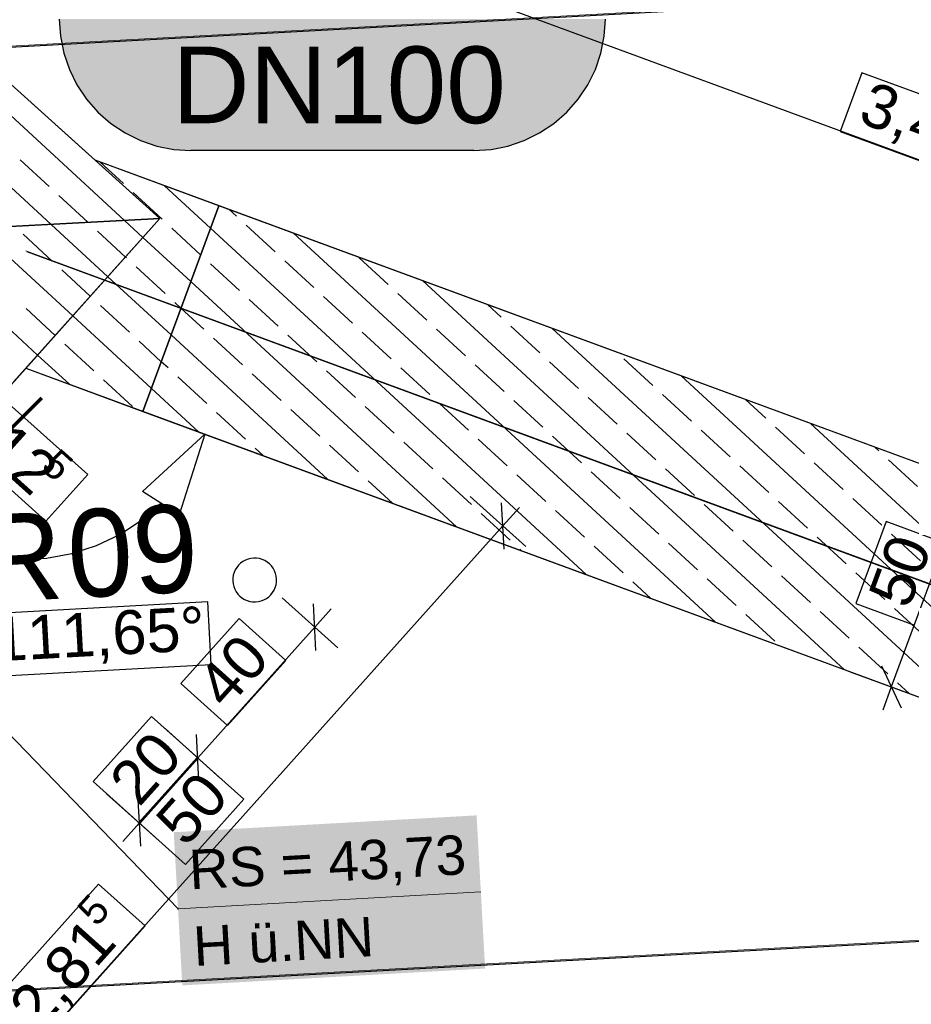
# Model space of a CAD drawing. Extents: x -779 to 790, y -208 to 633.
# Tile 117 of 232: x 196 to 237, y 132 to 177. Entities that reach past the tile are written whole.
import ezdxf
from ezdxf.lldxf.tags import DXFTag

# ---------------------------------------------------------------- set-up
doc = ezdxf.new("R2010")
doc.units = 0
doc.layers.get('0').update_dxf_attribs({"lineweight": 25})
for name, color, linetype, lineweight, true_color in [('01AFU Allgemein Bemaßung-A07F5V4RWF', 7, 'Continuous', 25, 0x848484), ('02 Raster Bemaßung', 7, 'Continuous', 25, 0x848484), ('02 Raster Gebäude-A07F5V4QWF', 7, 'Continuous', 25, 0x848484), ('20 Bodenplatte-A07F5V4PWF', 7, 'Continuous', 25, 0x848484), ('20 Fallrohre - Beschriftung', 9, 'Continuous', 25, 0x808080), ('20 Fundament-A07F5V4OWF', 7, 'Continuous', 25, 0x848484), ('20 Magerbeton Bohrungen', 7, 'Continuous', 25, 0x848484), ('S_Mass', 150, 'Continuous', 25, 0x007fff), ('S_Regenwasser_Grundleitung', 7, 'Continuous', 70, 0x0080ff)]:
    doc.layers.add(name, color=color, linetype=linetype, lineweight=lineweight, true_color=true_color)
doc.layers.add('02 Raster Gebäude-A07F5V53WF', color=7, linetype='Continuous', lineweight=13)
doc.styles.get("Standard").update_dxf_attribs({"font": 'arial.ttf'})
tags = doc.linetypes.add('Raster-A07F5V4TWF', pattern=[0.2, 0.1, -0.05, 0, -0.05]).pattern_tags.tags
tags[10:11] = [DXFTag(74, 4), DXFTag(75, 0), DXFTag(340, '0'), DXFTag(46, 1.0), DXFTag(50, 0.0), DXFTag(44, 0.0), DXFTag(45, 0.0)]
tags[8:9] = [DXFTag(74, 4), DXFTag(75, 0), DXFTag(340, '0'), DXFTag(46, 1.0), DXFTag(50, 0.0), DXFTag(44, 0.0), DXFTag(45, 0.0)]
tags[6:7] = [DXFTag(74, 4), DXFTag(75, 0), DXFTag(340, '0'), DXFTag(46, 1.0), DXFTag(50, 0.0), DXFTag(44, 0.0), DXFTag(45, 0.0)]
tags[4:5] = [DXFTag(74, 4), DXFTag(75, 0), DXFTag(340, '0'), DXFTag(46, 1.0), DXFTag(50, 0.0), DXFTag(44, 0.0), DXFTag(45, 0.0)]
tags = doc.linetypes.add('Raster-A07F5V57WF', pattern=[0.2, 0.1, -0.05, 0, -0.05]).pattern_tags.tags
tags[10:11] = [DXFTag(74, 4), DXFTag(75, 0), DXFTag(340, '0'), DXFTag(46, 1.0), DXFTag(50, 0.0), DXFTag(44, 0.0), DXFTag(45, 0.0)]
tags[8:9] = [DXFTag(74, 4), DXFTag(75, 0), DXFTag(340, '0'), DXFTag(46, 1.0), DXFTag(50, 0.0), DXFTag(44, 0.0), DXFTag(45, 0.0)]
tags[6:7] = [DXFTag(74, 4), DXFTag(75, 0), DXFTag(340, '0'), DXFTag(46, 1.0), DXFTag(50, 0.0), DXFTag(44, 0.0), DXFTag(45, 0.0)]
tags[4:5] = [DXFTag(74, 4), DXFTag(75, 0), DXFTag(340, '0'), DXFTag(46, 1.0), DXFTag(50, 0.0), DXFTag(44, 0.0), DXFTag(45, 0.0)]
tags = doc.linetypes.add('Strichpunkt', pattern=[1, 0.5, -0.25, 0, -0.25]).pattern_tags.tags
tags[10:11] = [DXFTag(74, 4), DXFTag(75, 0), DXFTag(340, '0'), DXFTag(46, 1.0), DXFTag(50, 0.0), DXFTag(44, 0.0), DXFTag(45, 0.0)]
tags[8:9] = [DXFTag(74, 4), DXFTag(75, 0), DXFTag(340, '0'), DXFTag(46, 1.0), DXFTag(50, 0.0), DXFTag(44, 0.0), DXFTag(45, 0.0)]
tags[6:7] = [DXFTag(74, 4), DXFTag(75, 0), DXFTag(340, '0'), DXFTag(46, 1.0), DXFTag(50, 0.0), DXFTag(44, 0.0), DXFTag(45, 0.0)]
tags[4:5] = [DXFTag(74, 4), DXFTag(75, 0), DXFTag(340, '0'), DXFTag(46, 1.0), DXFTag(50, 0.0), DXFTag(44, 0.0), DXFTag(45, 0.0)]
tags = doc.linetypes.add('Wipeout_Contour-A07F5V4SWF', pattern=[1, 0, -1]).pattern_tags.tags
tags[6:7] = [DXFTag(74, 4), DXFTag(75, 0), DXFTag(340, '0'), DXFTag(46, 1.0), DXFTag(50, 0.0), DXFTag(44, 0.0), DXFTag(45, 0.0)]
tags[4:5] = [DXFTag(74, 4), DXFTag(75, 0), DXFTag(340, '0'), DXFTag(46, 1.0), DXFTag(50, 0.0), DXFTag(44, 0.0), DXFTag(45, 0.0)]

# ---------------------------------------------------------------- blocks, each defined once
blk = doc.blocks.new('Referenz-A07F5V4VWF', base_point=(-401.415, -176.34))
at = {"color": 0, "linetype": 'ByBlock', "lineweight": -2, "ltscale": 12.5}
for p, q in [((199.316, 170.538), (163.022, 203.242)), ((202.269, 167.876), (163.022, 203.242)), ((202.269, 167.876), (194.839, 174.571)), ((264.275, 146.621), (199.316, 170.538)), ((204.949, 168.464), (199.316, 170.538)), ((199.316, 170.538), (202.269, 167.876)), ((204.949, 168.464), (201.494, 159.078)), ((201.494, 159.078), (204.949, 168.464)), ((264.275, 146.621), (204.949, 168.464)), ((202.269, 167.876), (188.164, 167.123)), ((188.164, 167.123), (202.269, 167.876)), ((190.808, 155.088), (202.269, 167.876)), ((195.594, 160.428), (202.269, 167.876)), ((202.269, 167.876), (196.148, 161.046)), ((164.676, 125.928), (196.148, 161.046)), ((196.148, 161.046), (262.835, 136.494)), ((196.148, 161.046), (201.494, 159.078)), ((201.494, 159.078), (239.972, 144.912))]:
    blk.add_line(p, q, dxfattribs=at)
at = {"layer": '01AFU Allgemein Bemaßung-A07F5V4RWF', "color": 0, "lineweight": -2}
for p, q in [((203.809, 182.742), (268.768, 158.826)), ((239.089, 155.894), (235.633, 146.509)), ((216.426, 155.189), (218.963, 152.916)), ((217.973, 152.795), (217.857, 154.914)), ((218.666, 154.692), (217.915, 153.854)), ((217.915, 153.854), (180.322, 111.906)), ((207.841, 150.567), (210.378, 148.294)), ((209.388, 148.173), (209.272, 150.292)), ((210.081, 150.07), (209.33, 149.233)), ((209.33, 149.233), (203.99, 143.274)), ((235.188, 147.472), (236.078, 145.546)), ((233.756, 147.2), (236.953, 146.023)), ((235.633, 146.509), (235.244, 145.453)), ((202.501, 144.609), (205.038, 142.335)), ((204.048, 142.215), (203.932, 144.333)), ((203.99, 143.274), (201.321, 140.295)), ((199.831, 141.63), (202.368, 139.356)), ((201.263, 141.354), (201.379, 139.236)), ((201.321, 140.295), (200.57, 139.457))]:
    blk.add_line(p, q, dxfattribs=at)
at = {"layer": '01AFU Allgemein Bemaßung-A07F5V4RWF', "color": 0, "linetype": 'Wipeout_Contour-A07F5V4SWF', "lineweight": -2, "ltscale": 1.625}
for p, q in [((234.294, 174.533), (233.307, 171.852)), ((240.238, 172.345), (234.294, 174.533)), ((233.307, 171.852), (239.251, 169.663)), ((198.977, 156.199), (195.239, 159.55)), ((193.331, 157.422), (197.07, 154.071)), ((197.07, 154.071), (198.977, 156.199)), ((235.395, 154.05), (234.017, 150.308)), ((238.076, 153.063), (235.395, 154.05)), ((234.017, 150.308), (236.699, 149.321)), ((205.884, 149.626), (203.223, 146.657)), ((208.012, 147.719), (205.884, 149.626)), ((205.351, 144.75), (208.012, 147.719)), ((203.223, 146.657), (205.351, 144.75)), ((201.879, 145.157), (199.218, 142.188)), ((204.007, 143.25), (201.879, 145.157)), ((203.965, 143.288), (201.304, 140.319)), ((201.346, 140.281), (204.007, 143.25)), ((206.093, 141.381), (203.965, 143.288)), ((199.218, 142.188), (201.346, 140.281)), ((203.432, 138.412), (206.093, 141.381)), ((201.304, 140.319), (203.432, 138.412)), ((199.47, 137.512), (194.554, 132.025)), ((201.598, 135.604), (199.47, 137.512)), ((196.682, 130.118), (201.598, 135.604))]:
    blk.add_line(p, q, dxfattribs=at)
at = {"layer": '02 Raster Bemaßung', "color": 0, "lineweight": -2}
for p, q in [((204.321, 158.037), (201.468, 155.431)), ((204.321, 158.037), (203.153, 154.354)), ((203.153, 154.354), (201.468, 155.431)), ((201.422, 154.116), (202.31, 154.892)), ((200.437, 153.466), (201.422, 154.116)), ((199.372, 152.956), (200.437, 153.466)), ((198.249, 152.595), (199.372, 152.956)), ((194.733, 152.453), (195.908, 152.341)), ((195.908, 152.341), (197.087, 152.388)), ((197.087, 152.388), (198.249, 152.595))]:
    blk.add_line(p, q, dxfattribs=at)
at = {"layer": '02 Raster Bemaßung', "color": 0, "linetype": 'Wipeout_Contour-A07F5V4SWF', "lineweight": -2, "ltscale": 1.625}
for p, q in [((204.446, 150.384), (193.868, 149.805)), ((204.602, 147.531), (204.446, 150.384)), ((194.024, 146.952), (204.602, 147.531))]:
    blk.add_line(p, q, dxfattribs=at)
at = {"layer": '02 Raster Gebäude-A07F5V4QWF', "color": 0, "linetype": 'Raster-A07F5V4TWF', "lineweight": -2, "ltscale": 187.5}
for p, q in [((451.144, 189.676), (-78.952, 160.671)), ((448.25, 146.453), (-76.602, 117.734))]:
    blk.add_line(p, q, dxfattribs=at)
at = {"layer": '02 Raster Gebäude-A07F5V4QWF', "color": 0, "linetype": 'Strichpunkt', "lineweight": -2, "ltscale": 0.405}
blk.add_line((263.555, 141.558), (196.205, 166.354), dxfattribs=at)
at = {"layer": '20 Bodenplatte-A07F5V4PWF', "color": 0, "lineweight": -2}
for p, q in [((202.269, 167.876), (163.022, 203.242)), ((190.808, 155.088), (202.269, 167.876))]:
    blk.add_line(p, q, dxfattribs=at)
at = {"layer": '20 Fundament-A07F5V4OWF', "color": 0, "lineweight": -2}
for p, q in [((202.269, 167.876), (163.017, 203.246)), ((200.652, 167.79), (194.142, 173.793)), ((197.304, 167.611), (192.539, 172.005)), ((197.208, 169.333), (195.885, 170.553)), ((204.949, 168.464), (199.316, 170.538)), ((199.316, 170.538), (202.269, 167.876)), ((200.6, 169.47), (199.526, 170.46)), ((204.572, 167.44), (202.473, 169.375)), ((198.973, 167.706), (197.649, 168.926)), ((202.364, 167.843), (201.041, 169.063)), ((264.275, 146.621), (204.949, 168.464)), ((205.756, 167.98), (205.421, 168.29)), ((202.269, 167.876), (195.594, 160.428)), ((202.269, 167.876), (196.148, 161.046)), ((199.893, 165.225), (197.304, 167.611)), ((201.495, 167.012), (200.652, 167.79)), ((207.521, 166.353), (206.197, 167.574)), ((196.688, 161.649), (190.61, 167.254)), ((198.291, 163.437), (193.957, 167.433)), ((197.345, 165.941), (196.022, 167.161)), ((200.694, 166.119), (199.414, 167.299)), ((204.124, 166.221), (202.806, 167.436)), ((221.713, 151.634), (204.572, 167.44)), ((227.607, 149.464), (208.368, 167.205)), ((203.675, 165.002), (201.495, 167.012)), ((200.737, 166.078), (200.694, 166.119)), ((204.129, 166.216), (204.124, 166.221)), ((205.894, 164.589), (204.57, 165.809)), ((209.285, 164.726), (207.962, 165.947)), ((212.677, 164.864), (211.354, 166.084)), ((199.092, 164.331), (197.787, 165.534)), ((202.502, 164.451), (201.178, 165.672)), ((202.777, 162.565), (199.893, 165.225)), ((215.819, 153.804), (203.675, 165.002)), ((233.501, 147.294), (214.262, 165.035)), ((214.442, 163.236), (213.118, 164.457)), ((199.11, 164.314), (199.092, 164.331)), ((203.226, 163.783), (202.943, 164.045)), ((207.658, 162.962), (206.335, 164.182)), ((211.05, 163.099), (209.727, 164.319)), ((197.483, 162.549), (196.159, 163.77)), ((200.875, 162.687), (199.551, 163.907)), ((204.266, 162.824), (203.226, 163.783)), ((217.833, 163.374), (217.209, 163.95)), ((201.88, 160.127), (198.291, 163.437)), ((212.815, 161.472), (211.491, 162.692)), ((216.206, 161.609), (214.883, 162.83)), ((219.598, 161.747), (218.275, 162.967)), ((239.395, 145.124), (220.156, 162.865)), ((202.329, 161.346), (201.316, 162.28)), ((209.924, 155.974), (202.777, 162.565)), ((206.031, 161.197), (204.708, 162.417)), ((209.423, 161.334), (208.099, 162.555)), ((199.247, 160.922), (197.924, 162.142)), ((198.136, 160.314), (196.688, 161.649)), ((202.639, 161.06), (202.329, 161.346)), ((221.363, 160.119), (220.039, 161.34)), ((224.754, 160.257), (223.431, 161.477)), ((196.148, 161.046), (201.494, 159.078)), ((211.187, 159.707), (209.864, 160.928)), ((214.579, 159.845), (213.256, 161.065)), ((217.971, 159.982), (216.647, 161.202)), ((201.012, 159.295), (199.689, 160.515)), ((204.404, 159.432), (203.08, 160.653)), ((207.796, 159.57), (206.472, 160.79)), ((242.94, 145.12), (226.05, 160.695)), ((204.03, 158.144), (201.88, 160.127)), ((219.735, 158.355), (218.412, 159.575)), ((223.127, 158.492), (221.804, 159.713)), ((226.519, 158.63), (225.196, 159.85)), ((229.911, 158.767), (228.997, 159.61)), ((201.494, 159.078), (239.972, 144.912)), ((209.56, 157.943), (208.237, 159.163)), ((212.952, 158.08), (211.629, 159.3)), ((216.344, 158.217), (215.02, 159.438)), ((206.168, 157.805), (204.845, 159.026)), ((228.284, 157.002), (226.96, 158.223)), ((231.675, 157.14), (230.352, 158.36)), ((246.229, 145.352), (231.944, 158.525)), ((218.108, 156.59), (216.785, 157.811)), ((221.5, 156.728), (220.177, 157.948)), ((224.892, 156.865), (223.568, 158.085)), ((206.977, 157.059), (206.61, 157.398)), ((211.325, 156.315), (210.001, 157.536)), ((214.717, 156.453), (213.393, 157.673)), ((235.067, 157.277), (234.891, 157.44)), ((236.832, 155.65), (235.508, 156.871)), ((226.656, 155.238), (225.333, 156.458)), ((230.048, 155.375), (228.725, 156.596)), ((233.44, 155.513), (232.117, 156.733)), ((212.871, 154.889), (211.766, 155.909)), ((216.481, 154.826), (215.158, 156.046)), ((219.873, 154.963), (218.549, 156.183)), ((223.265, 155.1), (221.941, 156.321)), ((235.205, 153.886), (233.881, 155.106)), ((221.637, 153.336), (220.314, 154.556)), ((225.029, 153.473), (223.706, 154.694)), ((228.421, 153.611), (227.098, 154.831)), ((231.813, 153.748), (230.489, 154.968)), ((218.246, 153.198), (216.922, 154.419)), ((230.186, 151.984), (228.862, 153.204)), ((233.577, 152.121), (232.254, 153.341)), ((236.969, 152.258), (235.646, 153.479)), ((218.766, 152.719), (218.687, 152.792)), ((223.402, 151.709), (222.079, 152.929)), ((226.794, 151.846), (225.47, 153.066)), ((228.558, 150.219), (227.235, 151.439)), ((231.95, 150.356), (230.627, 151.577)), ((235.342, 150.494), (234.019, 151.714)), ((224.66, 150.549), (223.843, 151.302)), ((237.107, 148.867), (235.783, 150.087)), ((230.323, 148.592), (229, 149.812)), ((233.715, 148.729), (232.391, 149.95)), ((235.479, 147.102), (234.156, 148.322)), ((236.448, 146.209), (235.921, 146.695))]:
    blk.add_line(p, q, dxfattribs=at)
at = {"layer": '20 Magerbeton Bohrungen', "color": 0, "lineweight": -2}
for p, q in [((199.316, 170.538), (163.022, 203.242)), ((264.275, 146.621), (199.316, 170.538)), ((164.676, 125.928), (196.148, 161.046)), ((196.148, 161.046), (262.835, 136.494)), ((206.291, 152.339), (206.169, 152.292)), ((206.418, 152.37), (206.291, 152.339)), ((206.548, 152.384), (206.418, 152.37)), ((206.679, 152.38), (206.548, 152.384)), ((206.808, 152.36), (206.679, 152.38)), ((206.933, 152.323), (206.808, 152.36)), ((207.053, 152.27), (206.933, 152.323)), ((205.703, 151.849), (205.65, 151.729)), ((205.771, 151.961), (205.703, 151.849)), ((205.853, 152.062), (205.771, 151.961)), ((205.948, 152.153), (205.853, 152.062)), ((206.054, 152.23), (205.948, 152.153)), ((206.169, 152.292), (206.054, 152.23)), ((207.165, 152.202), (207.053, 152.27)), ((207.266, 152.12), (207.165, 152.202)), ((207.357, 152.025), (207.266, 152.12)), ((207.434, 151.919), (207.357, 152.025)), ((207.496, 151.804), (207.434, 151.919)), ((205.592, 151.475), (205.589, 151.344)), ((205.613, 151.604), (205.592, 151.475)), ((205.65, 151.729), (205.613, 151.604)), ((207.543, 151.682), (207.496, 151.804)), ((207.574, 151.555), (207.543, 151.682)), ((207.588, 151.425), (207.574, 151.555)), ((207.584, 151.294), (207.588, 151.425)), ((205.589, 151.344), (205.603, 151.214)), ((205.603, 151.214), (205.634, 151.087)), ((205.634, 151.087), (205.681, 150.965)), ((205.681, 150.965), (205.743, 150.85)), ((207.474, 150.92), (207.527, 151.039)), ((207.527, 151.039), (207.564, 151.165)), ((207.564, 151.165), (207.584, 151.294)), ((205.743, 150.85), (205.82, 150.744)), ((205.82, 150.744), (205.91, 150.649)), ((205.91, 150.649), (206.012, 150.567)), ((206.012, 150.567), (206.124, 150.499)), ((207.008, 150.477), (207.123, 150.539)), ((207.123, 150.539), (207.229, 150.616)), ((207.229, 150.616), (207.324, 150.706)), ((207.324, 150.706), (207.406, 150.808)), ((207.406, 150.808), (207.474, 150.92)), ((206.124, 150.499), (206.243, 150.446)), ((206.243, 150.446), (206.369, 150.409)), ((206.369, 150.409), (206.498, 150.388)), ((206.498, 150.388), (206.629, 150.385)), ((206.629, 150.385), (206.759, 150.399)), ((206.759, 150.399), (206.886, 150.43)), ((206.886, 150.43), (207.008, 150.477))]:
    blk.add_line(p, q, dxfattribs=at)
at = {"layer": '01AFU Allgemein Bemaßung-A07F5V4RWF', "color": 0, "linetype": 'ByBlock', "lineweight": -2, "ltscale": 1.625, "attachment_point": 1}
for s, insert, char_height, rotation in [('{\\fArial;3,46}', (234.744, 174.179), 2.00026, 339.7876), ('{\\fArial;12}', (195.465, 158.705), 2.00026, 318.1338), ('{\\fArial;5}', (197.66, 157.463), 1.32017, 318.1338), ('{\\fArial;50}', (234.546, 150.694), 2.00026, 69.7876), ('{\\fArial;40}', (203.799, 146.759), 2.00026, 48.1338), ('{\\fArial;20}', (199.825, 142.322), 2.00026, 48.1338), ('{\\fArial;50}', (201.937, 140.482), 2.00026, 48.1338), ('{\\fArial;5}', (198.395, 136.4), 1.32017, 48.1338), ('{\\fArial;2,81}', (195.249, 132.08), 2.00026, 48.1338)]:
    blk.add_mtext(s, dxfattribs=dict(at, insert=insert, char_height=char_height, rotation=rotation))
at = {"layer": '02 Raster Bemaßung', "color": 0, "linetype": 'ByBlock', "lineweight": -2, "ltscale": 1.625, "insert": (194.61, 149.667), "char_height": 2.00026, "attachment_point": 1, "rotation": 3.132}
blk.add_mtext('{\\fArial;111,65°}', dxfattribs=at)
blk = doc.blocks.new('Referenz-A07F5V59WF', base_point=(-759.499, -206.186))
at = {"layer": '02 Raster Gebäude-A07F5V53WF', "color": 0, "linetype": 'Raster-A07F5V57WF', "ltscale": 117.000008}
for p, q in [((451.033, 189.73), (-288.356, 149.263)), ((448.141, 146.515), (-286.611, 106.301))]:
    blk.add_line(p, q, dxfattribs=at)
at = {"layer": '02 Raster Gebäude-A07F5V53WF', "color": 0, "linetype": 'Continuous', "ltscale": 117.000008}
blk.add_line((263.481, 141.618), (196.143, 166.409), dxfattribs=at)
at = {"layer": '20 Fallrohre - Beschriftung', "color": 0, "linetype": 'Continuous', "lineweight": -2, "ltscale": 225.000015, "char_height": 3.99976, "attachment_point": 1, "rotation": 3.1327}
for s, insert in [('{\\fCentury Gothic;09}', (197.941, 154.552)), ('{\\fCentury Gothic;RR}', (189.984, 154.116))]:
    blk.add_mtext(s, dxfattribs=dict(at, insert=insert))

msp = doc.modelspace()

# ---------------------------------------------------------------- linework, layer by layer
at = {"layer": 'S_Mass'}
for p, q in [((197.678, 176.978), (197.729, 176.195)), ((222.538, 176.195), (222.59, 176.978)), ((197.729, 176.195), (197.882, 175.425)), ((222.385, 175.425), (222.538, 176.195)), ((197.882, 175.425), (198.135, 174.682)), ((222.133, 174.682), (222.385, 175.425)), ((198.135, 174.682), (198.482, 173.978)), ((221.786, 173.978), (222.133, 174.682)), ((198.482, 173.978), (198.918, 173.326)), ((221.35, 173.326), (221.786, 173.978)), ((198.918, 173.326), (199.435, 172.735)), ((220.832, 172.735), (221.35, 173.326)), ((199.435, 172.735), (200.025, 172.218)), ((220.242, 172.218), (220.832, 172.735)), ((200.025, 172.218), (200.678, 171.782)), ((219.59, 171.782), (220.242, 172.218)), ((200.678, 171.782), (201.382, 171.435)), ((218.886, 171.435), (219.59, 171.782)), ((201.382, 171.435), (202.125, 171.183)), ((202.125, 171.183), (202.895, 171.029)), ((217.373, 171.029), (218.143, 171.183)), ((218.143, 171.183), (218.886, 171.435)), ((202.895, 171.029), (203.678, 170.978)), ((216.59, 170.978), (203.678, 170.978)), ((216.59, 170.978), (217.373, 171.029)), ((203.094, 136.384), (189.944, 149.985)), ((203.085, 136.388), (203.084, 136.387)), ((203.084, 136.387), (203.084, 136.386)), ((203.084, 136.386), (203.084, 136.384)), ((203.084, 136.384), (203.084, 136.383)), ((203.084, 136.383), (203.084, 136.382)), ((203.084, 136.382), (203.084, 136.38)), ((203.084, 136.38), (203.085, 136.379)), ((203.086, 136.39), (203.085, 136.389)), ((203.085, 136.389), (203.085, 136.388)), ((203.085, 136.379), (203.085, 136.378)), ((203.085, 136.378), (203.086, 136.377)), ((203.087, 136.391), (203.086, 136.39)), ((203.086, 136.377), (203.087, 136.376)), ((203.088, 136.392), (203.087, 136.391)), ((203.087, 136.376), (203.088, 136.375)), ((203.089, 136.393), (203.088, 136.392)), ((203.088, 136.375), (203.089, 136.375)), ((203.09, 136.393), (203.089, 136.393)), ((203.089, 136.375), (203.09, 136.374)), ((203.092, 136.393), (203.09, 136.393)), ((203.09, 136.374), (203.091, 136.374)), ((203.091, 136.374), (203.093, 136.374)), ((203.093, 136.394), (203.092, 136.393)), ((203.094, 136.394), (203.093, 136.394)), ((203.093, 136.374), (203.094, 136.374)), ((203.096, 136.393), (203.094, 136.394)), ((203.094, 136.374), (203.095, 136.374)), ((203.095, 136.374), (203.097, 136.374)), ((203.097, 136.393), (203.096, 136.393)), ((203.098, 136.392), (203.097, 136.393)), ((203.097, 136.374), (203.098, 136.375)), ((203.099, 136.392), (203.098, 136.392)), ((203.098, 136.375), (203.099, 136.375)), ((203.1, 136.391), (203.099, 136.392)), ((203.099, 136.375), (203.1, 136.376)), ((203.101, 136.39), (203.1, 136.391)), ((203.1, 136.376), (203.101, 136.377)), ((203.102, 136.389), (203.101, 136.39)), ((203.101, 136.377), (203.102, 136.378)), ((203.103, 136.388), (203.102, 136.389)), ((203.102, 136.379), (203.103, 136.38)), ((203.102, 136.378), (203.102, 136.379)), ((203.103, 136.387), (203.103, 136.388)), ((203.103, 136.385), (203.103, 136.387)), ((203.104, 136.384), (203.103, 136.385)), ((203.103, 136.382), (203.104, 136.383)), ((203.103, 136.38), (203.103, 136.382)), ((203.104, 136.383), (203.104, 136.384))]:
    msp.add_line(p, q, dxfattribs=at)
at = {"layer": 'S_Mass', "lineweight": 18}
msp.add_line((203.094, 136.384), (216.909, 137.151), dxfattribs=at)
at = {"layer": 'S_Mass', "color": 7, "true_color": 0xfefefe}
for points in [[(197.688, 176.629), (222.58, 176.629), (197.678, 176.978)], [(222.58, 176.629), (197.678, 176.978), (222.59, 176.978)], [(197.718, 176.282), (222.549, 176.282), (197.688, 176.629)], [(222.549, 176.282), (197.688, 176.629), (222.58, 176.629)], [(197.688, 176.629), (222.58, 176.629), (197.688, 176.629)], [(222.58, 176.629), (197.688, 176.629), (222.58, 176.629)], [(197.769, 175.936), (222.499, 175.936), (197.718, 176.282)], [(222.499, 175.936), (197.718, 176.282), (222.549, 176.282)], [(197.84, 175.594), (222.428, 175.594), (197.769, 175.936)], [(222.428, 175.594), (197.769, 175.936), (222.499, 175.936)], [(197.769, 175.936), (222.499, 175.936), (197.769, 175.936)], [(222.499, 175.936), (197.769, 175.936), (222.499, 175.936)], [(197.93, 175.257), (222.338, 175.257), (197.84, 175.594)], [(222.338, 175.257), (197.84, 175.594), (222.428, 175.594)], [(197.84, 175.594), (222.428, 175.594), (197.84, 175.594)], [(222.428, 175.594), (197.84, 175.594), (222.428, 175.594)], [(198.04, 174.926), (222.228, 174.926), (197.93, 175.257)], [(222.228, 174.926), (197.93, 175.257), (222.338, 175.257)], [(198.168, 174.602), (222.099, 174.602), (198.04, 174.926)], [(222.099, 174.602), (198.04, 174.926), (222.228, 174.926)], [(198.04, 174.926), (222.228, 174.926), (198.04, 174.926)], [(222.228, 174.926), (198.04, 174.926), (222.228, 174.926)], [(198.316, 174.285), (221.952, 174.285), (198.168, 174.602)], [(221.952, 174.285), (198.168, 174.602), (222.099, 174.602)], [(198.482, 173.978), (221.786, 173.978), (198.316, 174.285)], [(221.786, 173.978), (198.316, 174.285), (221.952, 174.285)], [(198.665, 173.681), (221.603, 173.681), (198.482, 173.978)], [(221.603, 173.681), (198.482, 173.978), (221.786, 173.978)], [(198.865, 173.395), (221.403, 173.395), (198.665, 173.681)], [(221.403, 173.395), (198.665, 173.681), (221.603, 173.681)], [(198.665, 173.681), (221.603, 173.681), (198.665, 173.681)], [(221.603, 173.681), (198.665, 173.681), (221.603, 173.681)], [(199.082, 173.121), (221.186, 173.121), (198.865, 173.395)], [(221.186, 173.121), (198.865, 173.395), (221.403, 173.395)], [(198.865, 173.395), (221.403, 173.395), (198.865, 173.395)], [(221.403, 173.395), (198.865, 173.395), (221.403, 173.395)], [(199.314, 172.861), (220.954, 172.861), (199.082, 173.121)], [(220.954, 172.861), (199.082, 173.121), (221.186, 173.121)], [(199.56, 172.614), (220.707, 172.614), (199.314, 172.861)], [(220.707, 172.614), (199.314, 172.861), (220.954, 172.861)], [(199.821, 172.382), (220.447, 172.382), (199.56, 172.614)], [(220.447, 172.382), (199.56, 172.614), (220.707, 172.614)], [(200.095, 172.165), (220.173, 172.165), (199.821, 172.382)], [(220.173, 172.165), (199.821, 172.382), (220.447, 172.382)], [(200.381, 171.965), (219.887, 171.965), (200.095, 172.165)], [(219.887, 171.965), (200.095, 172.165), (220.173, 172.165)], [(200.678, 171.782), (219.59, 171.782), (200.381, 171.965)], [(219.59, 171.782), (200.381, 171.965), (219.887, 171.965)], [(200.985, 171.616), (219.283, 171.616), (200.678, 171.782)], [(219.283, 171.616), (200.678, 171.782), (219.59, 171.782)], [(201.301, 171.469), (218.966, 171.469), (200.985, 171.616)], [(218.966, 171.469), (200.985, 171.616), (219.283, 171.616)], [(201.626, 171.34), (218.642, 171.34), (201.301, 171.469)], [(218.642, 171.34), (201.301, 171.469), (218.966, 171.469)], [(201.957, 171.23), (218.311, 171.23), (201.626, 171.34)], [(218.311, 171.23), (201.626, 171.34), (218.642, 171.34)], [(202.294, 171.14), (217.974, 171.14), (201.957, 171.23)], [(217.974, 171.14), (201.957, 171.23), (218.311, 171.23)], [(202.636, 171.069), (217.632, 171.069), (202.294, 171.14)], [(217.632, 171.069), (202.294, 171.14), (217.974, 171.14)], [(202.981, 171.019), (217.286, 171.019), (202.636, 171.069)], [(217.286, 171.019), (202.636, 171.069), (217.632, 171.069)], [(203.329, 170.988), (216.939, 170.988), (202.981, 171.019)], [(216.939, 170.988), (202.981, 171.019), (217.286, 171.019)], [(203.678, 170.978), (216.59, 170.978), (203.329, 170.988)], [(216.59, 170.978), (203.329, 170.988), (216.939, 170.988)]]:
    msp.add_solid(points, dxfattribs=at)
at = {"layer": 'S_Mass', "color": 7, "true_color": 0xffffff}
for points in [[(216.758, 139.878), (202.899, 139.878), (216.715, 140.646)], [(203.245, 133.657), (216.758, 139.878), (202.899, 139.878)], [(217.103, 133.657), (203.245, 133.657), (216.758, 139.878)], [(203.288, 132.889), (217.103, 133.657), (203.245, 133.657)]]:
    msp.add_solid(points, dxfattribs=at)
at = {"layer": 'S_Regenwasser_Grundleitung'}
msp.add_line((190.156, 152.986), (196.873, 159.702), dxfattribs=at)

# ---------------------------------------------------------------- block references
at = {"color": 8, "lineweight": 25, "ltscale": 1250, "true_color": 0x808080}
msp.add_blockref('Referenz-A07F5V59WF', (-759.499, -206.186), dxfattribs=at)
at = {"color": 8, "lineweight": 25, "ltscale": 12.5, "true_color": 0x808080}
msp.add_blockref('Referenz-A07F5V4VWF', (-401.415, -176.34), dxfattribs=at)

# ---------------------------------------------------------------- texts
at = {"layer": 'S_Mass', "insert": (202.83, 175.728), "char_height": 3.5, "attachment_point": 1}
msp.add_mtext('{\\fArial;DN100}', dxfattribs=at)
at = {"layer": 'S_Mass', "char_height": 1.8, "attachment_point": 1, "rotation": 3.18}
for s, insert in [('{\\fArial;RS = 43,73}', (203.546, 139.063)), ('{\\fArial;H ü.NN}', (203.74, 135.568))]:
    msp.add_mtext(s, dxfattribs=dict(at, insert=insert))

doc.saveas('drawing.dxf')
